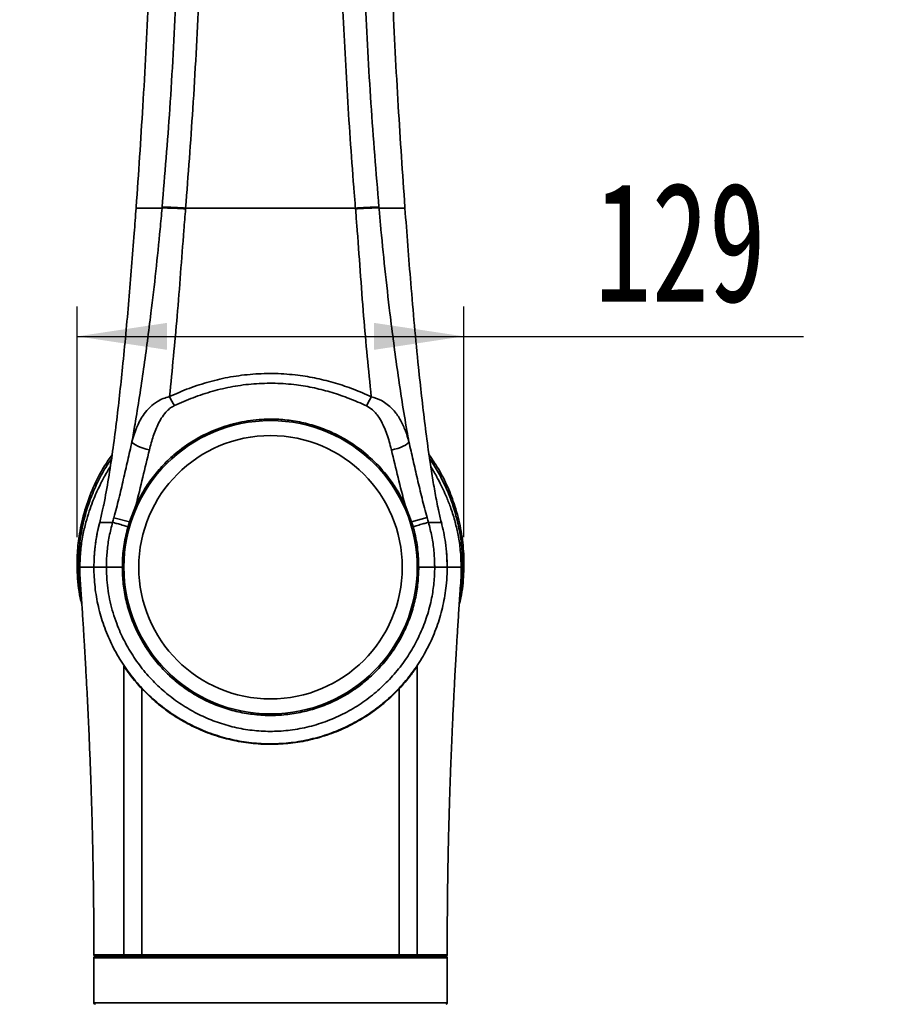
# Model space of a CAD drawing. Header units: millimetres. Extents: x 0 to 297, y 0 to 209.
# Tile 22 of 37: x 129 to 158, y 62 to 95. Entities that reach past the tile are written whole.
import ezdxf

# ---------------------------------------------------------------- set-up
doc = ezdxf.new("R2010")
doc.units = ezdxf.units.MM
doc.header["$PDSIZE"] = -1
doc.layers.add('图层0', color=7, linetype='Continuous')
doc.styles.add('SLDTEXTSTYLE1', font='TXT', dxfattribs={"width": 0.7, "bigfont": 'bigfont'})
doc.styles.add('SLDTEXTSTYLE2', font='TXT', dxfattribs={"width": 0.7})
doc.dimstyles.new('SLDDIMSTYLE0', dxfattribs={"dimtxt": 4, "dimasz": 3, "dimexe": 0, "dimexo": 0.0625, "dimgap": 1, "dimtad": 2, "dimlfac": 10, "dimrnd": 1e-09, "dimzin": 12, "dimdsep": 46, "dimtxsty": 'SLDTEXTSTYLE2', "dimsah": 1, "dimcen": 0.09, "dimadec": 0, "dimazin": 3, "dimtfac": 1, "dimtofl": 0, "dimtmove": 0, "dimatfit": 3, "dimfxl": 0, "dimfrac": 2, "dimtolj": 1, "dimtzin": 12, "dimarcsym": 0})
doc.dimstyles.new('SLDDIMSTYLE11', dxfattribs={"dimtxt": 4, "dimasz": 3, "dimexe": 0, "dimexo": 0.0625, "dimgap": 1, "dimtad": 0, "dimtih": 1, "dimtoh": 1, "dimlfac": 2, "dimrnd": 1e-09, "dimzin": 12, "dimdsep": 46, "dimtxsty": 'SLDTEXTSTYLE2', "dimblk1": 'NONE', "dimblk2": 'NONE', "dimsah": 1, "dimcen": 0, "dimadec": 0, "dimazin": 3, "dimtfac": 1, "dimtmove": 0, "dimatfit": 3, "dimldrblk": 'NONE', "dimfxl": 0, "dimfrac": 2, "dimtolj": 1, "dimtzin": 12, "dimarcsym": 0})
doc.dimstyles.new('SLDDIMSTYLE4', dxfattribs={"dimtxt": 3.5, "dimasz": 3, "dimexe": 0, "dimexo": 0.0625, "dimgap": 0.875, "dimtad": 0, "dimtih": 1, "dimtoh": 1, "dimlfac": 3, "dimrnd": 1e-09, "dimzin": 12, "dimdsep": 46, "dimtxsty": 'SLDTEXTSTYLE2', "dimblk1": 'NONE', "dimblk2": 'NONE', "dimsah": 1, "dimcen": 0, "dimadec": 0, "dimazin": 3, "dimtol": 1, "dimtp": 0.03, "dimtm": -0.01, "dimtfac": 1, "dimtmove": 0, "dimatfit": 3, "dimldrblk": 'NONE', "dimfxl": 0, "dimfrac": 2, "dimtolj": 1, "dimarcsym": 0})
doc.dimstyles.new('SLDDIMSTYLE8', dxfattribs={"dimtxt": 3.5, "dimasz": 3, "dimexe": 0, "dimexo": 0.0625, "dimgap": 0.875, "dimtad": 0, "dimtih": 1, "dimtoh": 1, "dimlfac": 3, "dimrnd": 1e-09, "dimzin": 12, "dimdsep": 46, "dimtxsty": 'SLDTEXTSTYLE2', "dimblk1": 'NONE', "dimblk2": 'NONE', "dimsah": 1, "dimcen": 0, "dimadec": 0, "dimazin": 3, "dimtfac": 1, "dimtmove": 0, "dimatfit": 3, "dimldrblk": 'NONE', "dimfxl": 0, "dimfrac": 2, "dimtolj": 1, "dimtzin": 12, "dimarcsym": 0})

# ---------------------------------------------------------------- blocks, each defined once
blk = doc.blocks.new('_D_12')
at = {"layer": '图层0'}
for p, q in [((130.755, 77.776), (130.755, 85.486)), ((143.673, 77.776), (143.673, 85.486)), ((130.755, 84.486), (143.673, 84.486)), ((143.673, 84.486), (155.021, 84.486))]:
    blk.add_line(p, q, dxfattribs=at)
for points in [[(130.755, 84.486), (133.755, 84.036), (133.755, 84.936)], [(143.673, 84.486), (140.673, 84.936), (140.673, 84.036)]]:
    blk.add_solid(points, dxfattribs=at)
at = {"layer": '图层0', "insert": (148.038, 89.642), "char_height": 4, "attachment_point": 1, "style": 'SLDTEXTSTYLE2'}
blk.add_mtext('129', dxfattribs=at)
blk = doc.blocks.new('SW_SYMBOL_HOLE_DEPTH')
at = {"layer": '图层0', "color": 0}
for p, q in [((0, 875), (800, 875)), ((400, 875), (400, 75)), ((100, 555), (400, 75)), ((700, 555), (400, 75))]:
    blk.add_line(p, q, dxfattribs=at)
blk = doc.blocks.new('_D_19')
at = {"layer": '图层0'}
blk.add_line((194.198, 127.557), (173.144, 127.557), dxfattribs=at)
at = {"layer": '图层0', "xscale": 0.004072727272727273, "yscale": 0.004072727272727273, "zscale": 0.004072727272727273}
blk.add_blockref('SW_SYMBOL_HOLE_DEPTH', (186.907, 127.843), dxfattribs=at)
at = {"layer": '图层0', "attachment_point": 1, "style": 'SLDTEXTSTYLE2'}
for s, insert, char_height in [('0.03', (182.252, 132.709), 2), ('%%c', (173.144, 132.069), 3.5), ('+', (181.088, 132.709), 2), ('4', (177.014, 132.069), 3.5), ('6', (190.573, 132.069), 3.5), ('0.01', (182.252, 130.381), 2), ('+', (181.088, 130.381), 2)]:
    blk.add_mtext(s, dxfattribs=dict(at, insert=insert, char_height=char_height))
blk = doc.blocks.new('_None')
blk = doc.blocks.new('_D_23')
at = {"layer": '图层0'}
blk.add_line((235.955, 182.979), (261.78, 182.979), dxfattribs=at)
at = {"layer": '图层0', "char_height": 3.5, "attachment_point": 1}
for s, insert, style in [('贯穿', (253.565, 186.489), 'SLDTEXTSTYLE1'), ('6-', (237.542, 186.489), 'SLDTEXTSTYLE2'), ('%%c', (241.616, 186.489), 'SLDTEXTSTYLE2'), ('6.6', (245.486, 186.489), 'SLDTEXTSTYLE2'), ('圆周均布', (241.514, 182.416), 'SLDTEXTSTYLE1')]:
    blk.add_mtext(s, dxfattribs=dict(at, insert=insert, style=style))
blk = doc.blocks.new('_D_26')
at = {"layer": '图层0'}
blk.add_line((178.057, 95.674), (158.08, 95.674), dxfattribs=at)
at = {"layer": '图层0', "char_height": 4, "attachment_point": 1, "style": 'SLDTEXTSTYLE2'}
for s, insert in [('%%c', (167.391, 100.83)), ('PCD', (158.08, 100.83)), ('50', (171.814, 100.83))]:
    blk.add_mtext(s, dxfattribs=dict(at, insert=insert))

msp = doc.modelspace()

# ---------------------------------------------------------------- linework, layer by layer
at = {"color": 7, "linetype": 'Continuous', "lineweight": 35}
for p, q in [((132.726416, 88.803138), (132.724129, 88.772078)), ((133.590998, 88.772078), (133.593323, 88.798655)), ((140.052341, 88.745654), (140.050224, 88.77208)), ((140.83504, 88.797912), (140.837281, 88.772078)), ((141.704145, 88.772078), (141.701862, 88.803102)), ((132.713964, 78.833859), (132.501823, 78.287533)), ((141.926445, 78.287549), (141.706434, 78.850965)), ((132.501823, 78.287533), (131.984194, 78.428965)), ((132.501823, 78.287533), (132.453755, 78.129009)), ((142.444037, 78.429167), (141.926445, 78.287549)), ((141.974519, 78.129009), (141.926445, 78.287549)), ((142.92023, 78.272245), (142.930531, 78.232503)), ((142.697191, 76.772078), (142.697191, 76.772078)), ((137.214137, 70.872078), (137.121153, 70.872811)), ((131.314137, 63.722079), (131.314137, 62.222078)), ((143.113957, 63.722079), (131.314304, 63.722079)), ((132.382025, 63.772079), (132.949883, 63.772079)), ((132.949883, 63.772079), (142.051686, 63.772079)), ((143.050706, 63.772079), (143.063959, 63.772079)), ((143.113923, 63.722079), (143.113957, 63.722079)), ((143.114137, 62.222078), (143.114137, 63.722079))]:
    msp.add_line(p, q, dxfattribs=at)
at = {"color": 8, "linetype": 'Continuous', "lineweight": 35}
for p, q in [((131.314304, 63.722079), (131.314137, 63.722079)), ((131.314137, 62.222078), (137.214137, 62.222078)), ((137.214137, 62.222078), (143.114137, 62.222078))]:
    msp.add_line(p, q, dxfattribs=at)
at = {"color": 7, "linetype": 'Continuous', "lineweight": 35, "flags": 128}
for points in [[(133.168621, 80.693429), (133.062087, 80.718476), (132.959099, 80.748458), (132.863087, 80.782376), (132.777247, 80.819101), (132.704437, 80.85741), (132.64708, 80.896029), (132.607086, 80.933671), (132.585788, 80.969083)], [(141.83572, 80.962936), (141.814359, 80.927585), (141.774333, 80.889983), (141.716973, 80.85138), (141.644189, 80.813059), (141.558398, 80.776296), (141.462455, 80.742313), (141.359551, 80.712239), (141.253107, 80.687076)], [(131.315012, 76.670457), (131.324119, 77.115133), (131.357403, 77.485291)], [(143.093753, 77.262096), (143.104155, 77.115133), (143.114137, 76.772078)]]:
    msp.add_lwpolyline(points, dxfattribs=at)
at = {"color": 7, "linetype": 'Continuous', "lineweight": 35}
for radius in [4.9, 4.4]:
    msp.add_circle((137.214137, 76.772078), radius, dxfattribs=at)
for centre, radius, start, end in [((136.112029, 83.504954), 2.495441, 204.4086591, 212.2744568), ((138.278358, 83.502157), 2.519292, 328.0430035, 335.7972448), ((137.214137, 76.772078), 5.9, 165.2714678, 172.5396678), ((131.36413, 63.822079), 0.05, 179.9776322, 270.0008325), ((143.064144, 63.822079), 0.05, 269.9995853, 0.0072423), ((131.364137, 63.722079), 0.05, 90, 180), ((143.063958, 63.722079), 0.049999, 359.9991267, 89.9991267), ((143.064137, 63.722079), 0.05, 0.0587217, 89.9999435), ((131.364137, 62.222078), 0.05, 180, 270), ((143.064137, 62.222078), 0.05, 270, 0)]:
    msp.add_arc(centre, radius, start, end, dxfattribs=at)
for points, knots in [([(133.306242, 102.772078), (133.306242, 102.772076), (133.300991, 101.642624), (133.263888, 99.310793), (133.140597, 95.776046), (132.964575, 92.248384), (132.803995, 89.925407), (132.726416, 88.803138)], [0, 0, 0, 0, 0.000000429, 0.242611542, 0.500589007, 0.758726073, 1, 1, 1, 1]), ([(133.593313, 88.798654), (133.683506, 89.894664), (133.873888, 92.208155), (134.059381, 95.696848), (134.16211, 99.068874), (134.179155, 101.377509), (134.172784, 102.514266), (134.171897, 102.672615)], [0, 0, 0, 0, 0.237075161, 0.500425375, 0.75365053, 0.965683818, 1, 1, 1, 1]), ([(134.93316, 102.772079), (134.936689, 102.61217), (134.956164, 101.729682), (134.956446, 100.12067), (134.901344, 97.945015), (134.798552, 95.265916), (134.640661, 92.207104), (134.462307, 89.876354), (134.377806, 88.772078)], [0, 0, 0, 0, 0.034377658, 0.189719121, 0.345116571, 0.500509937, 0.763348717, 1, 1, 1, 1]), ([(140.050489, 88.772078), (140.037198, 88.937001), (139.936687, 90.184294), (139.772492, 92.515882), (139.601111, 95.851635), (139.502279, 98.688257), (139.466879, 101.023588), (139.485612, 102.189263), (139.494979, 102.772079)], [0, 0, 0, 0, 0.035354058, 0.267378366, 0.499501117, 0.749564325, 0.874786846, 1, 1, 1, 1]), ([(140.256307, 102.671665), (140.255296, 102.513637), (140.24742, 101.282792), (140.268187, 98.974095), (140.371975, 95.663205), (140.550723, 92.269046), (140.74025, 89.955221), (140.835046, 88.797911)], [0, 0, 0, 0, 0.034249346, 0.266760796, 0.499508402, 0.749668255, 1, 1, 1, 1]), ([(141.701862, 88.803102), (141.624231, 89.926271), (141.463603, 92.25025), (141.287485, 95.77987), (141.164375, 99.313724), (141.127103, 101.644575), (141.122032, 102.772076), (141.122032, 102.772078)], [0, 0, 0, 0, 0.241466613, 0.499624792, 0.757806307, 0.999999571, 1, 1, 1, 1]), ([(132.724129, 88.772078), (132.724129, 88.772076), (132.703514, 88.492408), (132.626619, 87.46412), (132.485731, 85.688414), (132.317189, 83.881574), (132.172513, 82.5107), (132.065059, 81.572494), (131.944429, 80.643926), (131.805933, 79.735058), (131.690259, 79.088441), (131.619204, 78.748178), (131.607248, 78.690924)], [0, 0, 0, 0, 0.000000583, 0.081763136, 0.300677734, 0.519544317, 0.611948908, 0.704711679, 0.797307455, 0.88948932, 0.981405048, 1, 1, 1, 1]), ([(132.585788, 80.969083), (132.6201, 81.16293), (132.763225, 81.971504), (132.981669, 83.400751), (133.205495, 85.106628), (133.387211, 86.663694), (133.507566, 87.835384), (133.570547, 88.538464), (133.590999, 88.772076), (133.590999, 88.772078)], [0, 0, 0, 0, 0.075062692, 0.313101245, 0.551149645, 0.730862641, 0.91056191, 0.999999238, 1, 1, 1, 1]), ([(133.590999, 88.772078), (133.468527, 88.772078), (133.223703, 88.772078), (132.968262, 88.772078), (132.788649, 88.772078), (132.745643, 88.772078), (132.724129, 88.772078)], [0, 0, 0, 0, 0.249724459, 0.4992071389, 0.7494815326, 1, 1, 1, 1]), ([(134.377945, 88.772079), (134.286676, 88.777744), (134.104137, 88.789074), (133.878581, 88.798731), (133.697304, 88.80286), (133.627984, 88.800056), (133.593323, 88.798655)], [0, 0, 0, 0, 0.249999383, 0.499999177, 0.749999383, 1, 1, 1, 1]), ([(134.375723, 88.744699), (134.35659, 88.506167), (134.26092, 87.313383), (134.11468, 85.220126), (133.92941, 83.370213), (133.839627, 82.473733)], [0, 0, 0, 0, 0.114128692, 0.570701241, 1, 1, 1, 1]), ([(134.377945, 88.772079), (134.377945, 88.772076), (134.377203, 88.76295), (134.376462, 88.753823), (134.375722, 88.744699)], [0, 0, 0, 0, 0.000329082, 1, 1, 1, 1]), ([(134.377881, 88.772078), (134.550801, 88.772079), (134.896801, 88.772079), (135.542764, 88.772077), (136.315742, 88.77208), (136.914672, 88.772079), (137.214137, 88.772078)], [0, 0, 0, 0, 0.191996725, 0.384169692, 0.692085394, 1, 1, 1, 1]), ([(137.214137, 88.772078), (137.513602, 88.772079), (138.112532, 88.77208), (138.885502, 88.772077), (139.531452, 88.772079), (139.877439, 88.772079), (140.050353, 88.772078)], [0, 0, 0, 0, 0.307919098, 0.615839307, 0.808007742, 1, 1, 1, 1]), ([(140.576205, 82.46933), (140.48736, 83.366438), (140.298531, 85.273115), (140.162978, 87.368621), (140.067074, 88.562282), (140.052341, 88.745654)], [0, 0, 0, 0, 0.429254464, 0.912321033, 1, 1, 1, 1]), ([(140.83728, 88.772078), (140.837281, 88.772076), (140.852861, 88.592632), (140.912545, 87.916213), (141.029491, 86.743344), (141.218413, 85.095744), (141.452695, 83.291723), (141.674357, 81.861952), (141.813318, 81.087746), (141.83572, 80.962936)], [0, 0, 0, 0, 0.000000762, 0.068651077, 0.258744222, 0.448855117, 0.700277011, 0.951681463, 1, 1, 1, 1]), ([(141.704145, 88.772078), (141.682631, 88.772078), (141.639625, 88.772078), (141.460012, 88.772078), (141.204572, 88.772078), (140.959751, 88.772078), (140.83728, 88.772078)], [0, 0, 0, 0, 0.250519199, 0.500794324, 0.750276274, 1, 1, 1, 1]), ([(142.821383, 78.689038), (142.81239, 78.73166), (142.764033, 78.960839), (142.686097, 79.387271), (142.588596, 79.975693), (142.483169, 80.686672), (142.371666, 81.523243), (142.258254, 82.484395), (142.139731, 83.594644), (142.018815, 84.852779), (141.866166, 86.626354), (141.76589, 87.933708), (141.704145, 88.772076), (141.704145, 88.772078)], [0, 0, 0, 0, 0.0138720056, 0.0745895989, 0.1352439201, 0.1959080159, 0.2907764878, 0.3857439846, 0.4806936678, 0.6178479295, 0.7550144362, 0.9999994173, 1, 1, 1, 1]), ([(133.839627, 82.473733), (134.056511, 82.568989), (134.490604, 82.759645), (135.17293, 82.97893), (135.884245, 83.142552), (136.623176, 83.234573), (137.378049, 83.254654), (138.09603, 83.203056), (138.76674, 83.089649), (139.387739, 82.930465), (139.993559, 82.726213), (140.381327, 82.55525), (140.576205, 82.46933)], [0, 0, 0, 0, 0.103440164, 0.207035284, 0.310316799, 0.417033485, 0.524135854, 0.63083181, 0.722777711, 0.814965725, 0.907008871, 1, 1, 1, 1]), ([(140.41584, 82.168739), (140.227085, 82.252041), (139.854257, 82.41658), (139.274555, 82.614881), (138.683645, 82.769304), (138.047275, 82.879063), (137.367868, 82.928495), (136.655159, 82.909136), (135.954751, 82.820369), (135.277719, 82.661315), (134.625654, 82.447598), (134.209882, 82.264126), (134.002133, 82.17245)], [0, 0, 0, 0, 0.094350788, 0.186361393, 0.278507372, 0.370409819, 0.476296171, 0.582577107, 0.688482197, 0.792155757, 0.896146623, 1, 1, 1, 1]), ([(132.585788, 80.969083), (132.639566, 81.14761), (132.739465, 81.47924), (132.952202, 81.857175), (133.184057, 82.125798), (133.401612, 82.294452), (133.623551, 82.411061), (133.767642, 82.452854), (133.839627, 82.473733)], [0, 0, 0, 0, 0.270037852, 0.501620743, 0.6513463, 0.800694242, 0.900431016, 1, 1, 1, 1]), ([(140.576205, 82.46933), (140.695824, 82.431059), (140.893522, 82.367808), (141.117173, 82.215865), (141.323492, 82.030772), (141.520187, 81.769491), (141.689355, 81.428747), (141.783624, 81.152898), (141.827125, 80.994276), (141.83572, 80.962936)], [0, 0, 0, 0, 0.166809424, 0.275690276, 0.384710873, 0.574380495, 0.76449288, 0.953469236, 1, 1, 1, 1]), ([(134.002133, 82.17245), (133.957922, 82.148165), (133.867878, 82.098705), (133.730863, 81.974505), (133.5944, 81.803991), (133.435032, 81.525245), (133.288918, 81.155591), (133.208923, 80.848264), (133.168621, 80.693429)], [0, 0, 0, 0, 0.084079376, 0.171243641, 0.314429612, 0.46112648, 0.728508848, 1, 1, 1, 1]), ([(141.253107, 80.687076), (141.245677, 80.716935), (141.195173, 80.919902), (141.089373, 81.288524), (140.891353, 81.710013), (140.666508, 82.016365), (140.4886, 82.12451), (140.41584, 82.168739)], [0, 0, 0, 0, 0.051964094, 0.353231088, 0.653191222, 0.85816478, 1, 1, 1, 1]), ([(141.706434, 78.850965), (141.632508, 78.99913), (141.484647, 79.295481), (141.154929, 79.789388), (140.703785, 80.311533), (140.160712, 80.768771), (139.624893, 81.106871), (139.121451, 81.350789), (138.593236, 81.53737), (138.045789, 81.661738), (137.487744, 81.724454), (136.854843, 81.72457), (136.158303, 81.627735), (135.417197, 81.406284), (134.720963, 81.070981), (134.141976, 80.67276), (133.675288, 80.24785), (133.306127, 79.825486), (132.975615, 79.356643), (132.802585, 79.010926), (132.713964, 78.833859)], [0, 0, 0, 0, 0.043750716, 0.087507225, 0.157439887, 0.2273893, 0.277082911, 0.326929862, 0.376603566, 0.425854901, 0.475285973, 0.524522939, 0.592336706, 0.660174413, 0.729115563, 0.798070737, 0.847904, 0.897892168, 0.947703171, 1, 1, 1, 1]), ([(131.984194, 78.428965), (132.03984, 78.640198), (132.15114, 79.062699), (132.299237, 79.701842), (132.443023, 80.340467), (132.538199, 80.759543), (132.585788, 80.969083)], [0, 0, 0, 0, 0.247137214, 0.494315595, 0.747156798, 1, 1, 1, 1]), ([(141.83572, 80.962936), (141.882561, 80.758461), (141.976244, 80.349515), (142.119473, 79.717223), (142.27171, 79.075449), (142.386598, 78.644585), (142.444037, 78.429167)], [0, 0, 0, 0, 0.247289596, 0.494576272, 0.747305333, 1, 1, 1, 1]), ([(133.168621, 80.693429), (133.096262, 80.389461), (132.950658, 79.777799), (132.793181, 79.14978), (132.713964, 78.833859)], [0, 0, 0, 0, 0.496955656, 1, 1, 1, 1]), ([(141.706434, 78.850965), (141.628233, 79.159055), (141.470886, 79.778961), (141.32599, 80.38316), (141.253107, 80.687076)], [0, 0, 0, 0, 0.49699446, 1, 1, 1, 1]), ([(130.913029, 75.522701), (130.893798, 75.597192), (130.801477, 75.954807), (130.753205, 76.536913), (130.751837, 77.255247), (130.828566, 77.946658), (130.995617, 78.680079), (131.278809, 79.439167), (131.585478, 80.061053), (131.835706, 80.405516), (131.922866, 80.525501)], [0, 0, 0, 0, 0.0440756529, 0.2115977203, 0.3349901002, 0.4583771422, 0.6115002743, 0.7651053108, 0.9181800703, 1, 1, 1, 1]), ([(142.506255, 80.53919), (142.614783, 80.379981), (142.85391, 80.029183), (143.141634, 79.449522), (143.396956, 78.786032), (143.578015, 78.070332), (143.676943, 77.310083), (143.675817, 76.534847), (143.619781, 75.934579), (143.534944, 75.596976), (143.515263, 75.518656)], [0, 0, 0, 0, 0.106392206, 0.234421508, 0.362163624, 0.508320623, 0.654909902, 0.801080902, 0.95385296, 1, 1, 1, 1]), ([(131.862433, 80.130186), (131.832318, 80.082867), (131.761101, 79.970964), (131.666077, 79.80076), (131.584178, 79.647172), (131.517929, 79.516012), (131.450209, 79.376025), (131.363791, 79.185218), (131.261314, 78.936936), (131.149611, 78.628811), (131.037517, 78.258175), (130.938295, 77.822395), (130.861861, 77.31968), (130.851111, 76.961557), (130.845423, 76.772078)], [0, 0, 0, 0, 0.047344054, 0.111963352, 0.164332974, 0.194193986, 0.236502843, 0.295401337, 0.370919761, 0.463065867, 0.571854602, 0.697354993, 0.839874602, 1, 1, 1, 1]), ([(143.582832, 76.772078), (143.577104, 76.961556), (143.566278, 77.319679), (143.48976, 77.822393), (143.383058, 78.290539), (143.252015, 78.71157), (143.112509, 79.0745), (142.994982, 79.340744), (142.904666, 79.527818), (142.829329, 79.675406), (142.749258, 79.823716), (142.6624, 79.978434), (142.597196, 80.080856), (142.567711, 80.127172)], [0, 0, 0, 0, 0.160295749, 0.302968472, 0.428603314, 0.56554265, 0.674954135, 0.756861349, 0.811311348, 0.850235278, 0.897407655, 0.953606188, 1, 1, 1, 1]), ([(131.607248, 78.690924), (131.576059, 78.550871), (131.54487, 78.410816), (131.50839, 78.27208), (131.508389, 78.272078)], [0, 0, 0, 0, 0.999986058, 1, 1, 1, 1]), ([(142.919883, 78.272078), (142.919883, 78.27208), (142.883557, 78.410195), (142.85247, 78.549617), (142.821383, 78.689038)], [0, 0, 0, 0, 0.000014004, 1, 1, 1, 1]), ([(131.940755, 78.272078), (131.940756, 78.27208), (131.955348, 78.324345), (131.969772, 78.376656), (131.984194, 78.428965)], [0, 0, 0, 0, 0.000036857, 1, 1, 1, 1]), ([(142.444037, 78.429167), (142.458471, 78.37679), (142.472906, 78.32441), (142.487518, 78.27208), (142.487518, 78.272078)], [0, 0, 0, 0, 0.999963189, 1, 1, 1, 1]), ([(131.50839, 78.272078), (131.508389, 78.272076), (131.473346, 78.138813), (131.41297, 77.869674), (131.334159, 77.369755), (131.322068, 77.001943), (131.314512, 76.772078)], [0, 0, 0, 0, 0.000003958, 0.272664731, 0.545451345, 1, 1, 1, 1]), ([(131.940756, 78.272078), (131.856589, 78.272078), (131.688268, 78.272078), (131.54397, 78.272078), (131.520251, 78.272078), (131.50839, 78.272078)], [0, 0, 0, 0, 0.333316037, 0.666589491, 1, 1, 1, 1]), ([(131.731083, 76.772078), (131.731083, 76.77208), (131.731223, 76.794177), (131.734203, 76.975805), (131.750614, 77.321461), (131.820288, 77.801532), (131.897603, 78.117298), (131.940755, 78.272076), (131.940756, 78.272078)], [0, 0, 0, 0, 0.0000039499, 0.0436399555, 0.3587589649, 0.6826646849, 0.9999960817, 1, 1, 1, 1]), ([(132.453755, 78.129009), (132.404945, 78.142622), (132.287586, 78.175351), (132.124338, 78.220879), (131.988618, 78.25873), (131.95671, 78.267629), (131.940756, 78.272078)], [0, 0, 0, 0, 0.191821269, 0.461214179, 0.73060709, 1, 1, 1, 1]), ([(132.453755, 78.12901), (132.405657, 77.934289), (132.308732, 77.5419), (132.267464, 77.08317), (132.264719, 76.825116), (132.264137, 76.770428)], [0, 0, 0, 0, 0.437039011, 0.880694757, 1, 1, 1, 1]), ([(142.487518, 78.272079), (142.471564, 78.267629), (142.439656, 78.25873), (142.303936, 78.22088), (142.140688, 78.175351), (142.023329, 78.142622), (141.974519, 78.129009)], [0, 0, 0, 0, 0.26939291, 0.538785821, 0.808178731, 1, 1, 1, 1]), ([(142.164137, 76.770428), (142.157098, 76.970614), (142.142915, 77.374008), (142.057131, 77.826527), (141.98907, 78.075731), (141.974519, 78.129009)], [0, 0, 0, 0, 0.4364655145, 0.8795213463, 1, 1, 1, 1]), ([(142.487518, 78.272078), (142.589411, 78.272078), (142.763897, 78.272078), (142.891208, 78.272078), (142.910323, 78.272078), (142.919883, 78.272078)], [0, 0, 0, 0, 0.412334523, 0.706105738, 1, 1, 1, 1]), ([(142.487518, 78.272078), (142.487519, 78.272076), (142.53067, 78.1173), (142.607982, 77.80154), (142.677658, 77.321477), (142.69407, 76.975819), (142.697051, 76.794185), (142.697191, 76.77208), (142.697191, 76.772078)], [0, 0, 0, 0, 0.0000039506, 0.3173305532, 0.6412297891, 0.9563443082, 0.9999960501, 1, 1, 1, 1]), ([(143.113761, 76.772078), (143.113761, 76.77208), (143.113779, 76.909747), (143.103237, 77.185395), (143.051488, 77.688361), (142.97832, 78.049855), (142.919885, 78.272076), (142.919884, 78.272078)], [0, 0, 0, 0, 0.000003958, 0.272416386, 0.545315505, 0.999996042, 1, 1, 1, 1]), ([(130.847799, 76.772389), (130.847594, 76.766745), (130.83909, 76.533217), (130.877407, 76.086243), (130.91777, 75.447637), (130.957469, 74.852303), (130.996722, 74.210472), (131.035273, 73.543267), (131.071718, 72.864953), (131.10878, 72.131819), (131.145543, 71.346527), (131.181631, 70.486549), (131.208397, 69.774228), (131.229434, 69.153331), (131.246261, 68.605565), (131.261615, 68.04027), (131.274314, 67.498645), (131.284055, 67.015321), (131.291701, 66.574117), (131.298627, 66.110472), (131.305188, 65.572248), (131.310648, 64.931843), (131.313802, 64.338086), (131.313784, 63.95893), (131.313778, 63.822071)], [0, 0, 0, 0, 0.001312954, 0.054330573, 0.103889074, 0.150026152, 0.192746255, 0.252983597, 0.304815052, 0.349858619, 0.422654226, 0.486578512, 0.549442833, 0.587474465, 0.630201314, 0.676144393, 0.718214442, 0.755486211, 0.787960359, 0.820364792, 0.862793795, 0.912372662, 0.968370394, 1, 1, 1, 1]), ([(131.314512, 76.772078), (131.322647, 76.772078), (131.338912, 76.772078), (131.43507, 76.772078), (131.564134, 76.772078), (131.675429, 76.772078), (131.731083, 76.772078)], [0, 0, 0, 0, 0.280076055, 0.560035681, 0.779995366, 1, 1, 1, 1]), ([(131.314512, 76.772078), (131.314512, 76.772076), (131.314513, 76.55199), (131.340079, 76.11073), (131.451667, 75.457958), (131.634914, 74.821505), (131.889809, 74.210363), (132.210512, 73.63126), (132.593802, 73.089994), (133.037203, 72.595155), (133.533401, 72.151656), (134.076158, 71.765443), (134.660175, 71.443868), (135.27672, 71.189023), (135.917273, 71.004557), (136.574222, 70.895546), (137.238489, 70.860628), (137.900923, 70.90005), (138.552692, 71.015306), (139.18604, 71.201379), (139.795877, 71.456552), (140.373367, 71.780087), (140.912302, 72.165757), (141.406506, 72.609411), (141.847592, 73.107719), (142.231428, 73.652847), (142.552571, 74.23734), (142.804246, 74.855037), (142.985772, 75.496911), (143.079239, 76.067978), (143.110641, 76.494407), (143.112951, 76.699952), (143.113761, 76.772078)], [0, 0, 0, 0, 0.000000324, 0.035657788, 0.071429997, 0.10708901, 0.142730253, 0.17848435, 0.214126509, 0.249958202, 0.285903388, 0.321734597, 0.357653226, 0.393686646, 0.429604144, 0.465416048, 0.501343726, 0.537155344, 0.572696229, 0.608350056, 0.643892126, 0.679573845, 0.715368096, 0.751050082, 0.786945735, 0.822955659, 0.858850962, 0.894762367, 0.930789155, 0.966699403, 0.988314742, 1, 1, 1, 1]), ([(142.697191, 76.772078), (142.697191, 76.772076), (142.697191, 76.599274), (142.679854, 76.253435), (142.598802, 75.706555), (142.450601, 75.137815), (142.227195, 74.558066), (141.941238, 74.007324), (141.595216, 73.493278), (141.195884, 73.020668), (140.744177, 72.590911), (140.242837, 72.21224), (139.698466, 71.889476), (139.117661, 71.628538), (138.507159, 71.436993), (137.888786, 71.320034), (137.274712, 71.278757), (136.6743, 71.306218), (136.081882, 71.400369), (135.505361, 71.561088), (134.950751, 71.782489), (134.41749, 72.064666), (133.913615, 72.407605), (133.445296, 72.807004), (133.018811, 73.258888), (132.64258, 73.76085), (132.321876, 74.306565), (132.047695, 74.922552), (131.844524, 75.608029), (131.743688, 76.243951), (131.734386, 76.633691), (131.731083, 76.772078)], [0, 0, 0, 0, 0.000000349, 0.030179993, 0.060360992, 0.0964158, 0.132590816, 0.168652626, 0.204565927, 0.240589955, 0.276504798, 0.313234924, 0.35008227, 0.386807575, 0.424192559, 0.46157463, 0.49645357, 0.531447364, 0.566329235, 0.600992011, 0.635760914, 0.670429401, 0.706156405, 0.741992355, 0.77772083, 0.814458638, 0.851313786, 0.888046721, 0.931943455, 0.975834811, 1, 1, 1, 1]), ([(132.264137, 76.770428), (132.19911, 76.770631), (132.067601, 76.771042), (131.901073, 76.771557), (131.776001, 76.771941), (131.746056, 76.772033), (131.731083, 76.772078)], [0, 0, 0, 0, 0.245878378, 0.49725267, 0.748626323, 1, 1, 1, 1]), ([(132.264137, 76.770428), (132.27034, 76.584166), (132.282746, 76.211642), (132.380314, 75.660815), (132.535567, 75.124652), (132.750266, 74.610085), (133.020373, 74.122387), (133.344827, 73.668966), (133.717475, 73.254371), (134.133859, 72.8836), (134.590084, 72.56313), (135.078959, 72.295259), (135.594593, 72.083213), (136.131179, 71.93182), (136.681166, 71.840867), (137.237924, 71.811452), (137.794374, 71.846205), (138.343461, 71.942428), (138.878569, 72.098959), (139.392147, 72.31594), (139.878432, 72.588487), (140.331564, 72.913318), (140.744373, 73.288066), (141.113027, 73.706214), (141.433116, 74.162723), (141.698533, 74.652987), (141.908281, 75.169579), (142.056279, 75.699601), (142.147076, 76.235361), (142.15845, 76.592073), (142.164137, 76.770428)], [0, 0, 0, 0, 0.035943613, 0.071887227, 0.107652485, 0.143531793, 0.179297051, 0.215062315, 0.25094163, 0.286706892, 0.322471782, 0.358350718, 0.39411561, 0.429880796, 0.465760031, 0.501525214, 0.537290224, 0.573169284, 0.608934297, 0.644699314, 0.680578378, 0.716343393, 0.752108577, 0.787987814, 0.823753, 0.859517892, 0.895396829, 0.93116172, 0.965580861, 1, 1, 1, 1]), ([(142.164137, 76.770428), (142.229164, 76.770631), (142.360673, 76.771042), (142.527201, 76.771557), (142.652273, 76.771941), (142.682218, 76.772033), (142.697191, 76.772078)], [0, 0, 0, 0, 0.245878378, 0.49725267, 0.748626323, 1, 1, 1, 1]), ([(143.113761, 76.772078), (143.105627, 76.772078), (143.089362, 76.772078), (142.993204, 76.772078), (142.86414, 76.772078), (142.752845, 76.772078), (142.697191, 76.772078)], [0, 0, 0, 0, 0.280076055, 0.560035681, 0.779995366, 1, 1, 1, 1]), ([(143.114437, 63.822071), (143.114394, 63.915516), (143.114249, 64.231184), (143.11658, 64.750786), (143.121001, 65.355217), (143.126802, 65.890098), (143.133181, 66.355491), (143.141222, 66.854539), (143.152745, 67.453161), (143.170111, 68.185121), (143.1917, 68.935821), (143.214105, 69.608368), (143.235275, 70.184148), (143.25588, 70.704709), (143.278791, 71.245482), (143.305273, 71.828149), (143.336371, 72.468402), (143.367692, 73.072639), (143.398745, 73.638193), (143.428777, 74.158566), (143.462992, 74.725582), (143.503451, 75.339294), (143.544779, 75.9994), (143.588082, 76.482579), (143.578777, 76.745456), (143.577828, 76.772269)], [0, 0, 0, 0, 0.021596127, 0.072954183, 0.120070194, 0.161276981, 0.19658884, 0.227689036, 0.276853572, 0.335086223, 0.396992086, 0.450473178, 0.490663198, 0.530186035, 0.571146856, 0.616116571, 0.665121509, 0.719368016, 0.755954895, 0.796190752, 0.840082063, 0.887633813, 0.938850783, 0.993762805, 1, 1, 1, 1]), ([(132.914137, 72.715497), (132.914136, 72.715499), (132.848392, 72.785313), (132.720319, 72.928204), (132.517946, 73.177609), (132.38622, 73.360501), (132.314137, 73.467832), (132.314136, 73.467834)], [0, 0, 0, 0, 0.000006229, 0.298666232, 0.597329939, 0.999993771, 1, 1, 1, 1]), ([(132.314136, 73.467833), (132.314136, 73.324112), (132.314137, 73.036655), (132.314137, 72.480789), (132.314137, 71.884981), (132.314137, 71.27336), (132.314137, 70.674538), (132.314137, 70.037383), (132.314137, 69.341257), (132.314137, 68.592184), (132.314137, 67.796837), (132.314137, 67.002167), (132.314137, 66.207337), (132.314137, 65.412461), (132.314137, 64.617523), (132.314138, 64.087582), (132.314138, 63.82261)], [0, 0, 0, 0, 0.082761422, 0.16553013, 0.248320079, 0.311352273, 0.374384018, 0.437421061, 0.500446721, 0.571786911, 0.643124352, 0.714500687, 0.785872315, 0.857249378, 0.928624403, 1, 1, 1, 1]), ([(142.114137, 73.467624), (142.114136, 73.467622), (142.04217, 73.360501), (141.910498, 73.177751), (141.70814, 72.928399), (141.579941, 72.785367), (141.514138, 72.71548), (141.514137, 72.715479)], [0, 0, 0, 0, 0.00000623, 0.401986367, 0.70099355, 0.99999377, 1, 1, 1, 1]), ([(142.114137, 73.467624), (142.114137, 73.323835), (142.114137, 73.036228), (142.114137, 72.48008), (142.114137, 71.884002), (142.114137, 71.272448), (142.114137, 70.673667), (142.114137, 70.0366), (142.114137, 69.340571), (142.114137, 68.591586), (142.114137, 67.796347), (142.114137, 67.001777), (142.114137, 66.207043), (142.114137, 65.412261), (142.114137, 64.61742), (142.114136, 64.087545), (142.114136, 63.822606)], [0, 0, 0, 0, 0.0827699, 0.165556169, 0.248343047, 0.311371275, 0.374403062, 0.43743704, 0.50046134, 0.571799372, 0.643134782, 0.714507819, 0.785878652, 0.85725342, 0.928626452, 1, 1, 1, 1]), ([(132.914137, 63.822951), (132.914137, 64.087634), (132.914137, 64.616298), (132.914137, 65.408443), (132.914137, 66.198883), (132.914137, 66.985602), (132.914137, 67.756416), (132.914137, 68.497141), (132.914137, 69.165641), (132.914137, 69.765395), (132.914137, 70.303056), (132.914137, 70.805063), (132.914137, 71.270241), (132.914137, 71.699238), (132.914137, 72.085591), (132.914137, 72.432383), (132.914137, 72.619741), (132.914137, 72.715498)], [0, 0, 0, 0, 0.07917284, 0.1581360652, 0.2369262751, 0.3155712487, 0.3934388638, 0.4673667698, 0.5372635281, 0.5965636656, 0.6542325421, 0.7108803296, 0.7671782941, 0.8238329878, 0.8815823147, 0.9394778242, 1, 1, 1, 1]), ([(141.514137, 72.715479), (141.364029, 72.565884), (141.063376, 72.266258), (140.554953, 71.881494), (140.003716, 71.544186), (139.408279, 71.267961), (138.777165, 71.056332), (138.127142, 70.916334), (137.466267, 70.851875), (136.803274, 70.860755), (136.144782, 70.942903), (135.499593, 71.100163), (134.875504, 71.328007), (134.447178, 71.540907), (134.105697, 71.739823), (133.786813, 71.945602), (133.349331, 72.280497), (133.059201, 72.570497), (132.914137, 72.715497)], [0, 0, 0, 0, 0.065972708, 0.132138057, 0.198110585, 0.267041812, 0.336193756, 0.405125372, 0.473786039, 0.542663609, 0.611323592, 0.680125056, 0.749145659, 0.817947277, 0.828810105, 0.872287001, 0.936143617, 1, 1, 1, 1]), ([(141.514137, 63.82294), (141.514137, 64.090032), (141.514137, 64.62341), (141.514137, 65.422624), (141.514137, 66.219993), (141.514137, 67.013316), (141.514137, 67.789877), (141.514137, 68.53497), (141.514137, 69.217419), (141.514137, 69.839517), (141.514137, 70.406218), (141.514137, 70.93299), (141.514137, 71.41858), (141.514137, 71.861841), (141.514137, 72.216684), (141.514137, 72.501405), (141.514137, 72.643273), (141.514137, 72.715479)], [0, 0, 0, 0, 0.079927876, 0.159614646, 0.239140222, 0.318498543, 0.397001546, 0.47136541, 0.541725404, 0.604712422, 0.665961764, 0.726218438, 0.786280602, 0.847017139, 0.909359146, 0.95386654, 1, 1, 1, 1]), ([(132.314138, 63.822606), (132.314139, 63.822606), (132.386116, 63.822493), (132.517758, 63.822404), (132.720185, 63.822554), (132.848338, 63.822791), (132.914136, 63.82295), (132.914137, 63.82295)], [0, 0, 0, 0, 0.000006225, 0.402790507, 0.701393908, 0.999993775, 1, 1, 1, 1]), ([(132.914137, 63.822952), (133.064351, 63.823258), (133.365213, 63.823871), (133.873706, 63.824189), (134.425673, 63.824141), (135.02269, 63.823694), (135.656423, 63.823052), (136.309059, 63.822407), (136.972467, 63.822076), (137.637684, 63.822117), (138.296321, 63.822509), (138.939505, 63.823137), (139.559791, 63.823713), (139.985539, 63.823983), (140.325233, 63.824073), (140.643099, 63.824069), (141.079477, 63.823808), (141.36925, 63.823231), (141.514137, 63.822942)], [0, 0, 0, 0, 0.065982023, 0.132154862, 0.198136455, 0.26735282, 0.336790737, 0.406003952, 0.474871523, 0.543961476, 0.612829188, 0.681266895, 0.749921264, 0.818361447, 0.829183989, 0.87249929, 0.936249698, 1, 1, 1, 1]), ([(141.514137, 63.822939), (141.514138, 63.822939), (141.60276, 63.82273), (141.751819, 63.822488), (141.949917, 63.822421), (142.060722, 63.822519), (142.114135, 63.822601), (142.114136, 63.822601)], [0, 0, 0, 0, 0.000006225, 0.402192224, 0.701096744, 0.999993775, 1, 1, 1, 1]), ([(132.3557, 63.772079), (132.268557, 63.772079), (132.094272, 63.772079), (131.874948, 63.772079), (131.689526, 63.772079), (131.544509, 63.772079), (131.441582, 63.772079), (131.378488, 63.772079), (131.368913, 63.772079), (131.364303, 63.772079)], [0, 0, 0, 0, 0.142951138, 0.285900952, 0.432988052, 0.58007473, 0.722813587, 0.866553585, 1, 1, 1, 1]), ([(132.950521, 63.772079), (132.886329, 63.772079), (132.757944, 63.772079), (132.557032, 63.772079), (132.429136, 63.772079), (132.355689, 63.772079)], [0, 0, 0, 0, 0.298603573, 0.597206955, 1, 1, 1, 1]), ([(141.477751, 63.772079), (141.270356, 63.772079), (140.855569, 63.772079), (140.1892, 63.772079), (139.540138, 63.772079), (138.924789, 63.772079), (138.287137, 63.772079), (137.634075, 63.772079), (136.974528, 63.772079), (136.316756, 63.772079), (135.669653, 63.772079), (135.04128, 63.772079), (134.449301, 63.772079), (133.90199, 63.772079), (133.397788, 63.772079), (133.099467, 63.772079), (132.950522, 63.772079)], [0, 0, 0, 0, 0.090781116, 0.181561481, 0.250008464, 0.318669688, 0.387114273, 0.45598501, 0.525077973, 0.593948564, 0.663168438, 0.732612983, 0.801835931, 0.867826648, 0.93400874, 1, 1, 1, 1]), ([(142.072585, 63.772079), (142.018447, 63.772079), (141.91017, 63.772079), (141.713789, 63.772079), (141.563797, 63.772079), (141.477752, 63.772079)], [0, 0, 0, 0, 0.298904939, 0.597809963, 1, 1, 1, 1]), ([(143.063959, 63.772079), (143.053748, 63.772079), (143.033172, 63.772079), (142.906538, 63.772079), (142.743241, 63.772079), (142.560996, 63.772079), (142.341296, 63.772079), (142.162148, 63.772079), (142.072573, 63.772079)], [0, 0, 0, 0, 0.208212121, 0.419582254, 0.562613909, 0.705645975, 0.852822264, 1, 1, 1, 1])]:
    msp.add_open_spline(points, degree=3, knots=knots, dxfattribs=at)
for points in [[(134.375723, 88.744699), (134.284431, 88.750425), (134.101848, 88.761878), (133.87625, 88.771736), (133.694955, 88.776074), (133.625651, 88.77341), (133.590999, 88.772078)], [(140.050489, 88.772078), (140.14175, 88.777679), (140.324273, 88.78888), (140.549807, 88.798337), (140.731069, 88.802275), (140.800387, 88.799366), (140.835046, 88.797911)], [(140.052341, 88.745654), (140.143656, 88.751297), (140.326286, 88.762583), (140.551947, 88.772189), (140.733294, 88.776284), (140.802618, 88.77348), (140.837281, 88.772078)], [(132.314138, 63.822606), (132.314713, 63.816002), (132.315864, 63.802795), (132.325451, 63.786075), (132.339244, 63.774364), (132.350207, 63.772841), (132.355689, 63.772079)], [(132.950521, 63.772079), (132.9457, 63.772847), (132.936057, 63.774385), (132.923945, 63.786193), (132.915563, 63.803039), (132.914612, 63.816313), (132.914137, 63.82295)], [(141.477752, 63.772079), (141.482573, 63.772847), (141.492214, 63.774384), (141.504326, 63.78619), (141.512708, 63.803033), (141.51366, 63.816305), (141.514136, 63.822942)], [(142.072585, 63.772079), (142.078066, 63.772841), (142.089029, 63.774364), (142.102822, 63.786074), (142.112408, 63.802792), (142.11356, 63.815998), (142.114136, 63.822601)]]:
    msp.add_open_spline(points, degree=3, dxfattribs=at)
at = {"color": 8, "linetype": 'Continuous', "lineweight": 35}
for points, knots in [([(131.902916, 80.394998), (131.837526, 80.300821), (131.656268, 80.039769), (131.418189, 79.583672), (131.180853, 79.030205), (130.999362, 78.4543), (130.871078, 77.851207), (130.801461, 77.227873), (130.803171, 76.589857), (130.83557, 76.129379), (130.884153, 75.886174), (130.890741, 75.853198)], [0, 0, 0, 0, 0.069927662, 0.193835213, 0.317750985, 0.44540148, 0.573053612, 0.707478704, 0.843013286, 0.978714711, 1, 1, 1, 1]), ([(143.537406, 75.846557), (143.542639, 75.872744), (143.587313, 76.096299), (143.619546, 76.510287), (143.630349, 77.084341), (143.584681, 77.649271), (143.486614, 78.213894), (143.341868, 78.747068), (143.161344, 79.242331), (142.949749, 79.701486), (142.739859, 80.087937), (142.58431, 80.313576), (142.527647, 80.39577)], [0, 0, 0, 0, 0.016880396, 0.144108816, 0.26280394, 0.381492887, 0.503315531, 0.625137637, 0.729063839, 0.832986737, 0.939161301, 1, 1, 1, 1]), ([(130.856526, 76.772078), (130.855513, 76.772078), (130.851105, 76.772078), (130.925374, 76.772078), (131.066181, 76.772078), (131.227738, 76.772078), (131.308516, 76.772078)], [0, 0, 0, 0, 0.090505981, 0.393660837, 0.696830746, 1, 1, 1, 1]), ([(143.571734, 76.772078), (143.572735, 76.772078), (143.577117, 76.772078), (143.502874, 76.772078), (143.362091, 76.772078), (143.200535, 76.772078), (143.119757, 76.772078)], [0, 0, 0, 0, 0.089862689, 0.393231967, 0.696616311, 1, 1, 1, 1]), ([(131.314643, 63.822071), (131.318699, 63.822109), (131.326766, 63.822184), (131.391744, 63.822458), (131.494135, 63.822755), (131.63913, 63.822981), (131.77564, 63.823027), (131.915304, 63.822986), (132.065235, 63.822937), (132.225549, 63.822729), (132.314139, 63.822615)], [0, 0, 0, 0, 0.142352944, 0.28305843, 0.423764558, 0.568525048, 0.713285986, 0.742114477, 0.857490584, 1, 1, 1, 1]), ([(142.114135, 63.82261), (142.202016, 63.822723), (142.377778, 63.822948), (142.598966, 63.823012), (142.785951, 63.822976), (142.932318, 63.822747), (143.035819, 63.822453), (143.101388, 63.822181), (143.109584, 63.822108), (143.113703, 63.822071)], [0, 0, 0, 0, 0.14146886, 0.282936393, 0.428498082, 0.574059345, 0.715543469, 0.857026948, 1, 1, 1, 1])]:
    msp.add_open_spline(points, degree=3, knots=knots, dxfattribs=at)
at = {"color": 7, "linetype": 'Continuous', "lineweight": 0}
for p in [(130.755003, 76.776071), (143.673269, 76.776071)]:
    msp.add_point(p, dxfattribs=at)

# ---------------------------------------------------------------- dimensions: what is measured, and where the dimension line sits
at = {"layer": '图层0'}
for p1, text, dimstyle, picture, middle in [((1.460603, 1.090802), '6-<> 贯穿\\P圆周均布', 'SLDDIMSTYLE8', '_D_23', (249.661422, 182.477751)), ((0.850783, 0.600831), '<>{\\fGDT;x}6', 'SLDDIMSTYLE4', '_D_19', (182.877267, 130.093851)), ((13.372513, 5.217382), 'PCD <>', 'SLDDIMSTYLE11', '_D_26', (167.2744, 98.501948))]:
    dim = msp.add_diameter_dim_2p(p1=p1, p2=(0, 0), text=text, dimstyle=dimstyle, dxfattribs=at)
    dim.commit()
    dim.dimension.update_dxf_attribs({"geometry": picture, "text_midpoint": middle, "dimtype": 163})
dim = msp.add_linear_dim(base=(143.673269, 84.486153), p1=(130.755003, 76.776071), p2=(143.673269, 76.776071), dimstyle='SLDDIMSTYLE0', dxfattribs=at)
dim.commit()
dim.dimension.update_dxf_attribs({"geometry": '_D_12', "text_midpoint": (151.529701, 84.486153), "dimtype": 160})

doc.saveas('drawing.dxf')
